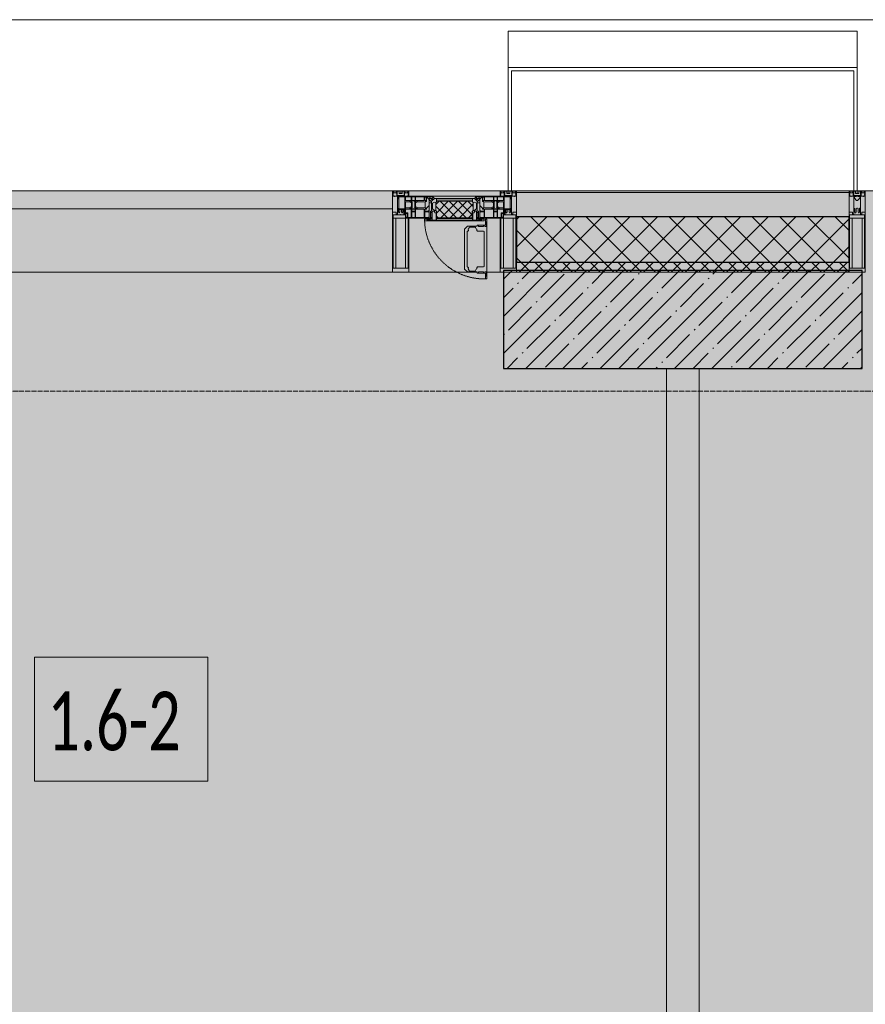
# Model space of a CAD drawing. Header units: millimetres. Extents: x -88210283 to 7466349, y -86687 to 22351.
# Tile 167 of 256: x 65145 to 67738, y -21781 to -18759. Entities that reach past the tile are written whole.
import ezdxf

# ---------------------------------------------------------------- set-up
doc = ezdxf.new("R2010")
doc.units = ezdxf.units.MM
doc.linetypes.add('-D1-02х01', pattern=[3, 2, -1])
doc.linetypes.add('-D1d1-15x02', pattern=[19, 15, -2, 0, -2])
for name, color, linetype, lineweight in [('_0', 7, 'Continuous', 13), ('A-010-A_ROOM', 7, 'Continuous', 18), ('A-200-M_WALL', 7, 'Continuous', 5), ('A-200-M_WALL_INT', 7, 'Continuous', 5), ('A-200-M_WALL_PAT', 7, 'Continuous', 5), ('A-214-M_CURT_WALL', 7, 'Continuous', 5), ('A-215-M_CURT_PANEL', 7, 'Continuous', 5), ('A-280-M_COLUMN', 7, 'Continuous', 5), ('A-314-M_WINDOW', 7, 'Continuous', 5), ('S-280-M_COLUMN', 7, 'Continuous', 5), ('Z-060-M_DETAIL', 7, 'Continuous', 5), ('Ограждение', 7, 'Continuous', 5), ('Оси', 7, 'Continuous', 5), ('Поручни', 7, 'Continuous', 5)]:
    doc.layers.add(name, color=color, linetype=linetype, lineweight=lineweight)
doc.styles.add('Calibri Light_2', font='Calibri light.ttf', dxfattribs={"width": 0.7, "height": 250})

# ---------------------------------------------------------------- blocks, each defined once
blk = doc.blocks.new('A_PAN_Створка - 383мм-V26-50_AS_Plan_15')
at = {"layer": 'A-215-M_CURT_PANEL'}
h = blk.add_hatch(dxfattribs=at)
h.set_pattern_fill('FP_25', color=256, style=0, pattern_type=2)
h.set_pattern_definition([(45, (-30300, -29695.019), (-14.142136, 14.142136), []), (135, (-30300, -29695.019), (-14.142136, -14.142136), [])])
h.paths.add_polyline_path([(22.1, -82.7), (54.6, -81.8), (54.6, -63.4), (57.2, -60.8), (57.2, -36.4), (54.9, -34.1), (54.5, -31.8), (-54.5, -31.8), (-54.9, -34.1), (-57.2, -36.4), (-57.2, -60.8), (-54.6, -63.4), (-53.6, -82.7)])
at = {"layer": 'A-314-M_WINDOW'}
for p, q in [((-67.9, -17), (-171, -17)), ((-171, -17), (-171, -57)), ((-171, -18.5), (-153.5, -18.5)), ((-153.5, -18.5), (-152, -20)), ((-152, -20), (-152, -73.5)), ((-150.5, -17), (-150.5, -29.4)), ((-132.4, -18.6), (-150.5, -18.6)), ((-150.5, -29.4), (-132.4, -29.4)), ((-132.4, -29.4), (-132.4, -18.6)), ((-131, -18.2), (-131, -29.5)), ((-120.8, -18.2), (-131, -18.2)), ((-131, -29.5), (-120.8, -29.5)), ((-120.8, -18.2), (-120.8, -29.5)), ((-119.3, -18.6), (-92.5, -18.6)), ((-119.3, -29.4), (-119.3, -18.6)), ((-92.5, -29.4), (-119.3, -29.4)), ((-92.5, -18.6), (-92.5, -29.4)), ((-90.8, -18.5), (-90.8, -29.4)), ((-87.3, -18.5), (-90.8, -18.5)), ((-90.8, -29.4), (-85.9, -29.4)), ((-87.3, -20.4), (-87.3, -18.5)), ((-87.3, -20.4), (-87.3, -21.9)), ((-84.8, -20.4), (-87.3, -20.4)), ((-87.3, -21.9), (-85.9, -21.9)), ((-85.9, -18.2), (-85.9, -20.4)), ((-75.9, -18.2), (-85.9, -18.2)), ((-85.9, -21.9), (-85.9, -29.4)), ((-85.9, -29.4), (-85.9, -32.5)), ((-83.4, -20.4), (-84.8, -20.4)), ((-70, -33.8), (-83.4, -20.4)), ((-78, -84), (-78, -23.5)), ((-78, -23.5), (-67.9, -23.5)), ((-75.9, -21.5), (-75.9, -18.2)), ((-75.9, -21.5), (-75.9, -23.5)), ((-74.9, -21.5), (-75.9, -21.5)), ((-75.9, -23.5), (-73, -23.5)), ((-74.9, -17.9), (-74.9, -21.5)), ((-68.9, -17.9), (-74.9, -17.9)), ((-67.2, -29.3), (-73, -23.5)), ((-61.4, -23.5), (-70, -32.1)), ((-68.9, -21.5), (-68.9, -17.9)), ((-67.9, -21.5), (-68.9, -21.5)), ((67.9, -17), (-67.9, -17)), ((-61.4, -23.5), (-67.9, -17)), ((-67.9, -17), (-67.9, -23.5)), ((-67.9, -17), (67.9, -17)), ((-67.9, -21.5), (-67.9, -23.5)), ((-67.9, -23.5), (-64.6, -26.8)), ((-67.9, -23.5), (-64.6, -26.8)), ((-64.6, -26.8), (-67.2, -29.3)), ((-64.6, -26.8), (-61.4, -23.5)), ((61.4, -23.5), (-61.4, -23.5)), ((67.9, -17), (61.4, -23.5)), ((70, -32.1), (61.4, -23.5)), ((61.4, -23.5), (64.6, -26.8)), ((67.9, -23.5), (64.6, -26.8)), ((64.6, -26.8), (67.9, -23.5)), ((64.6, -26.8), (67.2, -29.3)), ((67.2, -29.3), (73, -23.5)), ((67.9, -23.5), (67.9, -17)), ((171, -17), (67.9, -17)), ((67.9, -21.5), (67.9, -23.5)), ((67.9, -21.5), (68.9, -21.5)), ((67.9, -23.5), (78, -23.5)), ((68.9, -17.9), (74.9, -17.9)), ((68.9, -21.5), (68.9, -17.9)), ((70, -33.8), (83.4, -20.4)), ((75.9, -23.5), (73, -23.5)), ((74.9, -17.9), (74.9, -21.5)), ((74.9, -21.5), (75.9, -21.5)), ((75.9, -18.2), (85.9, -18.2)), ((75.9, -21.5), (75.9, -18.2)), ((75.9, -21.5), (75.9, -23.5)), ((78, -23.5), (78, -84)), ((83.4, -20.4), (84.8, -20.4)), ((84.8, -20.4), (87.3, -20.4)), ((85.9, -18.2), (85.9, -20.4)), ((85.9, -21.9), (85.9, -29.4)), ((87.3, -21.9), (85.9, -21.9)), ((85.9, -29.4), (85.9, -32.5)), ((90.8, -29.4), (85.9, -29.4)), ((87.3, -18.5), (90.8, -18.5)), ((87.3, -20.4), (87.3, -18.5)), ((87.3, -20.4), (87.3, -21.9)), ((90.8, -18.5), (90.8, -29.4)), ((92.5, -18.6), (92.5, -29.4)), ((119.3, -18.6), (92.5, -18.6)), ((92.5, -29.4), (119.3, -29.4)), ((119.3, -29.4), (119.3, -18.6)), ((120.8, -18.2), (120.8, -29.5)), ((120.8, -18.2), (131, -18.2)), ((131, -29.5), (120.8, -29.5)), ((131, -18.2), (131, -29.5)), ((132.4, -18.6), (150.5, -18.6)), ((132.4, -29.4), (132.4, -18.6)), ((150.5, -29.4), (132.4, -29.4)), ((150.5, -17), (150.5, -29.4)), ((153.5, -18.5), (152, -20)), ((152, -20), (152, -73.5)), ((171, -18.5), (153.5, -18.5)), ((171, -57), (171, -17)), ((-171, -55.5), (-152, -55.5)), ((-171, -57), (-156, -57)), ((-153, -60), (-153, -73.5)), ((-150.5, -33.6), (-150.5, -68)), ((-136.3, -33.6), (-150.5, -33.6)), ((-136.4, -52.4), (-150.5, -52.4)), ((-150.5, -56.6), (-132.4, -56.6)), ((-137.2, -31), (-135.8, -35)), ((-132.5, -31), (-137.2, -31)), ((-137.2, -54.8), (-135.8, -50.8)), ((-132.5, -54.8), (-137.2, -54.8)), ((-132.1, -36.8), (-135.8, -35)), ((-132.1, -49), (-135.8, -50.8)), ((-132.5, -31.9), (-133.4, -33.7)), ((-133.4, -33.7), (-130.1, -35.3)), ((-133.4, -52), (-130.1, -50.4)), ((-132.5, -53.8), (-133.4, -52)), ((-132.5, -31.9), (-132.5, -31)), ((-132.5, -53.8), (-132.5, -54.8)), ((-132.4, -56.6), (-132.4, -82.5)), ((-132.1, -49), (-132.1, -36.8)), ((-131, -30.9), (-131, -33)), ((-120.8, -30.9), (-131, -30.9)), ((-129.4, -34.6), (-131, -33)), ((-129.4, -51.1), (-131, -52.7)), ((-131, -55.1), (-131, -52.7)), ((-120.8, -55.1), (-131, -55.1)), ((-131, -56.5), (-131, -62.6)), ((-131, -56.5), (-120.8, -56.5)), ((-130.1, -35.3), (-129.4, -34.6)), ((-130.1, -35.3), (-130.1, -50.4)), ((-130.1, -50.4), (-129.4, -51.1)), ((-122.4, -34.6), (-120.8, -33)), ((-121.7, -35.3), (-122.4, -34.6)), ((-121.7, -50.4), (-122.4, -51.1)), ((-122.4, -51.1), (-120.8, -52.7)), ((-118.4, -33.7), (-121.7, -35.3)), ((-121.7, -35.3), (-121.7, -50.4)), ((-118.4, -52), (-121.7, -50.4)), ((-120.8, -30.9), (-120.8, -33)), ((-120.8, -55.1), (-120.8, -52.7)), ((-120.8, -56.5), (-120.8, -62.6)), ((-119.7, -36.8), (-115.9, -35)), ((-119.7, -49), (-119.7, -36.8)), ((-119.7, -49), (-115.9, -50.8)), ((-119.3, -31), (-114.6, -31)), ((-119.3, -31.9), (-119.3, -31)), ((-119.3, -31.9), (-118.4, -33.7)), ((-119.3, -53.8), (-118.4, -52)), ((-119.3, -53.8), (-119.3, -54.8)), ((-119.3, -54.8), (-114.6, -54.8)), ((-119.3, -56.6), (-119.3, -82.5)), ((-92.5, -56.6), (-119.3, -56.6)), ((-114.6, -31), (-115.9, -35)), ((-114.6, -54.8), (-115.9, -50.8)), ((-94.1, -33.5), (-115.4, -33.5)), ((-94.1, -52.5), (-115.3, -52.5)), ((-89.9, -35.1), (-94.1, -33.5)), ((-89.9, -50.9), (-94.1, -52.5)), ((-92.5, -56.6), (-92.5, -82.5)), ((-90.8, -56.6), (-85.9, -56.6)), ((-90.8, -62.7), (-90.8, -56.6)), ((-89.9, -32.5), (-89.9, -35.1)), ((-85.9, -32.5), (-89.9, -32.5)), ((-89.9, -35.1), (-89.9, -50.9)), ((-89.9, -52.2), (-89.9, -50.9)), ((-89.9, -52.2), (-88.6, -53.5)), ((-85.9, -53.5), (-88.6, -53.5)), ((-85.9, -53.5), (-78, -45.6)), ((-85.9, -56.6), (-85.9, -53.5)), ((-78, -36.8), (-70, -36.8)), ((-78, -45.6), (-78, -36.8)), ((-70, -32.1), (-70, -62.5)), ((-70, -36.8), (-70, -33.8)), ((70, -62.5), (70, -32.1)), ((70, -36.8), (70, -33.8)), ((78, -36.8), (70, -36.8)), ((78, -45.6), (78, -36.8)), ((85.9, -53.5), (78, -45.6)), ((85.9, -32.5), (89.9, -32.5)), ((85.9, -53.5), (88.6, -53.5)), ((85.9, -56.6), (85.9, -53.5)), ((90.8, -56.6), (85.9, -56.6)), ((89.9, -52.2), (88.6, -53.5)), ((89.9, -32.5), (89.9, -35.1)), ((89.9, -35.1), (94.1, -33.5)), ((89.9, -35.1), (89.9, -50.9)), ((89.9, -50.9), (94.1, -52.5)), ((89.9, -52.2), (89.9, -50.9)), ((90.8, -62.7), (90.8, -56.6)), ((92.5, -56.6), (119.3, -56.6)), ((92.5, -56.6), (92.5, -82.5)), ((94.1, -33.5), (115.4, -33.5)), ((94.1, -52.5), (115.3, -52.5)), ((114.6, -31), (115.9, -35)), ((119.3, -31), (114.6, -31)), ((114.6, -54.8), (115.9, -50.8)), ((119.3, -54.8), (114.6, -54.8)), ((119.7, -36.8), (115.9, -35)), ((119.7, -49), (115.9, -50.8)), ((119.3, -31.9), (118.4, -33.7)), ((118.4, -33.7), (121.7, -35.3)), ((118.4, -52), (121.7, -50.4)), ((119.3, -53.8), (118.4, -52)), ((119.3, -31.9), (119.3, -31)), ((119.3, -53.8), (119.3, -54.8)), ((119.3, -56.6), (119.3, -82.5)), ((119.7, -49), (119.7, -36.8)), ((120.8, -30.9), (120.8, -33)), ((120.8, -30.9), (131, -30.9)), ((122.4, -34.6), (120.8, -33)), ((122.4, -51.1), (120.8, -52.7)), ((120.8, -55.1), (120.8, -52.7)), ((120.8, -55.1), (131, -55.1)), ((120.8, -56.5), (120.8, -62.6)), ((131, -56.5), (120.8, -56.5)), ((121.7, -35.3), (122.4, -34.6)), ((121.7, -35.3), (121.7, -50.4)), ((121.7, -50.4), (122.4, -51.1)), ((129.4, -34.6), (131, -33)), ((130.1, -35.3), (129.4, -34.6)), ((130.1, -50.4), (129.4, -51.1)), ((129.4, -51.1), (131, -52.7)), ((133.4, -33.7), (130.1, -35.3)), ((130.1, -35.3), (130.1, -50.4)), ((133.4, -52), (130.1, -50.4)), ((131, -30.9), (131, -33)), ((131, -55.1), (131, -52.7)), ((131, -56.5), (131, -62.6)), ((132.1, -36.8), (135.8, -35)), ((132.1, -49), (132.1, -36.8)), ((132.1, -49), (135.8, -50.8)), ((150.5, -56.6), (132.4, -56.6)), ((132.4, -56.6), (132.4, -82.5)), ((132.5, -31), (137.2, -31)), ((132.5, -31.9), (132.5, -31)), ((132.5, -31.9), (133.4, -33.7)), ((132.5, -53.8), (133.4, -52)), ((132.5, -53.8), (132.5, -54.8)), ((132.5, -54.8), (137.2, -54.8)), ((137.2, -31), (135.8, -35)), ((137.2, -54.8), (135.8, -50.8)), ((136.3, -33.6), (150.5, -33.6)), ((136.4, -52.4), (150.5, -52.4)), ((150.5, -33.6), (150.5, -68)), ((171, -55.5), (152, -55.5)), ((153, -73.5), (153, -60)), ((156, -57), (171, -57)), ((-153, -73.5), (-150, -73.5)), ((-150.5, -68), (-143.5, -68)), ((-150.5, -69.5), (-150.5, -73.5)), ((-145, -69.5), (-150.5, -69.5)), ((-150, -73.5), (-150, -84)), ((-150, -84), (-78, -84)), ((-148.5, -81), (-148.5, -82.5)), ((-143.5, -81), (-148.5, -81)), ((-148.5, -82.5), (-132.4, -82.5)), ((-145, -69.5), (-145, -79.5)), ((-143.5, -68), (-143.5, -81)), ((-120.8, -62.6), (-131, -62.6)), ((-131, -64.6), (-120.8, -64.6)), ((-131, -82.5), (-131, -64.6)), ((-131, -82.5), (-120.8, -82.5)), ((-120.8, -82.5), (-120.8, -64.6)), ((-119.3, -82.5), (-92.5, -82.5)), ((-73.9, -87.5), (-91.5, -87.5)), ((-91.5, -87.5), (-91.5, -92)), ((-80.4, -62.7), (-90.8, -62.7)), ((-90.8, -64.6), (-90.8, -82.5)), ((-80.1, -64.6), (-90.8, -64.6)), ((-90.8, -82.5), (-79.5, -82.5)), ((-78, -84), (-85, -84)), ((-85, -84), (-85, -87.5)), ((-85, -87.5), (-78, -87.5)), ((-80.4, -61.1), (-80.4, -62.7)), ((-78, -61.1), (-80.4, -61.1)), ((-80.1, -66.1), (-80.1, -64.6)), ((-78, -66.1), (-80.1, -66.1)), ((-79.5, -80.6), (-78, -80.6)), ((-79.5, -82.5), (-79.5, -80.6)), ((-78, -66.1), (-78, -61.1)), ((-78, -87.5), (-78, -84)), ((-78, -84), (-73.9, -84)), ((-70, -62.5), (-73.9, -62.5)), ((-73.9, -62.5), (-73.9, -87.5)), ((73.9, -62.5), (70, -62.5)), ((73.9, -87.5), (73.9, -62.5)), ((73.9, -84), (78, -84)), ((91.5, -87.5), (73.9, -87.5)), ((78, -61.1), (80.4, -61.1)), ((78, -66.1), (78, -61.1)), ((78, -66.1), (80.1, -66.1)), ((79.5, -80.6), (78, -80.6)), ((78, -87.5), (78, -84)), ((78, -84), (85, -84)), ((78, -84), (150, -84)), ((85, -87.5), (78, -87.5)), ((79.5, -82.5), (79.5, -80.6)), ((90.8, -82.5), (79.5, -82.5)), ((80.1, -64.6), (90.8, -64.6)), ((80.1, -66.1), (80.1, -64.6)), ((80.4, -61.1), (80.4, -62.7)), ((80.4, -62.7), (90.8, -62.7)), ((85, -84), (85, -87.5)), ((90.8, -64.6), (90.8, -82.5)), ((91.5, -92), (91.5, -87.5)), ((119.3, -82.5), (92.5, -82.5)), ((120.8, -62.6), (131, -62.6)), ((120.8, -82.5), (120.8, -64.6)), ((131, -64.6), (120.8, -64.6)), ((131, -82.5), (120.8, -82.5)), ((131, -82.5), (131, -64.6)), ((148.5, -82.5), (132.4, -82.5)), ((143.5, -68), (143.5, -81)), ((150.5, -68), (143.5, -68)), ((143.5, -81), (148.5, -81)), ((145, -69.5), (150.5, -69.5)), ((145, -69.5), (145, -79.5)), ((148.5, -81), (148.5, -82.5)), ((150, -84), (150, -73.5)), ((150, -73.5), (153, -73.5)), ((150.5, -69.5), (150.5, -73.5)), ((-91.5, -92), (91.5, -92))]:
    blk.add_line(p, q, dxfattribs=at)
for centre, start, end in [((-156, -60), 0, 90), ((156, -60), 90, 180)]:
    blk.add_arc(centre, 3, start, end, dxfattribs=at)
at = {"layer": 'A-314-M_WINDOW', "linetype": '-D1-02х01'}
blk.add_arc((91.4, -87.5), 183, 181.4091, 271.1445, dxfattribs=at)
at = {"layer": 'Z-060-M_DETAIL'}
for p, q in [((-70, -32.1), (-61.4, -23.5)), ((61.4, -23.5), (-61.4, -23.5)), ((-54.9, -25.8), (-53.9, -24.8)), ((-54.9, -29.5), (-54.9, -25.8)), ((-53.9, -30.5), (-54.9, -29.5)), ((-53.9, -24.8), (53.9, -24.8)), ((54.9, -25.8), (53.9, -24.8)), ((53.9, -30.5), (54.9, -29.5)), ((54.9, -29.5), (54.9, -25.8)), ((70, -32.1), (61.4, -23.5)), ((-70, -62.5), (-70, -32.1)), ((-67.8, -38.3), (-65.7, -37.4)), ((-67.8, -55.7), (-67.8, -38.3)), ((-66, -56.5), (-67.8, -55.7)), ((-66, -56.5), (-62, -59.1)), ((-65.7, -37.4), (-60.8, -34.7)), ((-62, -59.1), (-60.7, -61)), ((-60.8, -34.7), (-57.3, -35.9)), ((-55.2, -33.8), (-57.3, -35.9)), ((-54.9, -34.1), (-57.2, -36.4)), ((-57.2, -36.4), (-57.2, -60.8)), ((-55.2, -33.8), (-54.8, -31.5)), ((-54.5, -31.8), (-54.9, -34.1)), ((0, -31.5), (-54.8, -31.5)), ((54.5, -31.8), (-54.5, -31.8)), ((53.9, -30.5), (-53.9, -30.5)), ((0, -31.5), (54.8, -31.5)), ((54.9, -34.1), (54.5, -31.8)), ((55.2, -33.8), (54.8, -31.5)), ((57.2, -36.4), (54.9, -34.1)), ((55.2, -33.8), (57.3, -35.9)), ((57.2, -60.8), (57.2, -36.4)), ((60.8, -34.7), (57.3, -35.9)), ((62, -59.1), (60.7, -61)), ((65.7, -37.4), (60.8, -34.7)), ((66, -56.5), (62, -59.1)), ((67.8, -38.3), (65.7, -37.4)), ((66, -56.5), (67.8, -55.7)), ((67.8, -55.7), (67.8, -38.3)), ((70, -62.5), (70, -32.1)), ((-91.5, -87.5), (-73.9, -87.5)), ((-91.5, -92), (-91.5, -87.5)), ((-83.4, -90.3), (-83.4, -87.5)), ((-83.4, -90.3), (-69.4, -90.3)), ((-73.9, -62.5), (-70, -62.5)), ((-73.9, -87.5), (-73.9, -62.5)), ((-69.4, -66.5), (-73.9, -66.5)), ((-73.9, -81.5), (-69.4, -81.5)), ((-69.4, -85.5), (-73.9, -85.5)), ((-69.4, -81.5), (-69.4, -66.5)), ((-69.4, -90.3), (-69.4, -85.5)), ((-61.7, -62.5), (-67.9, -62.5)), ((-67.9, -62.5), (-67.9, -89.3)), ((-67.9, -89.3), (-66.9, -90.3)), ((-66.9, -90.3), (-57.4, -90.3)), ((-61.7, -64.9), (-61.7, -62.5)), ((-60.1, -67.7), (-61.7, -64.9)), ((-60.7, -61), (-57.4, -61)), ((-56.4, -67.7), (-60.1, -67.7)), ((-57.4, -61), (-54.9, -63.5)), ((-57.4, -90.3), (-56.4, -89.4)), ((-57.2, -60.8), (-54.6, -63.4)), ((-56.4, -89.4), (-56.4, -67.7)), ((-54.9, -63.5), (-54.9, -81.9)), ((-54.9, -81.9), (-53.8, -83)), ((-54.9, -85.6), (-53.9, -84.6)), ((-54.9, -89.3), (-54.9, -85.6)), ((-53.9, -90.3), (-54.9, -89.3)), ((-54.6, -63.4), (-54.6, -81.8)), ((-54.6, -81.8), (-53.6, -82.7)), ((-53.9, -84.6), (53.9, -84.6)), ((53.9, -90.3), (-53.9, -90.3)), ((53.8, -83), (-53.8, -83)), ((-53.6, -82.7), (53.6, -82.7)), ((53.6, -82.7), (54.6, -81.8)), ((54.9, -81.9), (53.8, -83)), ((54.9, -85.6), (53.9, -84.6)), ((53.9, -90.3), (54.9, -89.3)), ((54.6, -63.4), (57.2, -60.8)), ((54.6, -81.8), (54.6, -63.4)), ((57.4, -61), (54.9, -63.5)), ((54.9, -63.5), (54.9, -81.9)), ((54.9, -89.3), (54.9, -85.6)), ((56.4, -67.7), (60.1, -67.7)), ((56.4, -89.4), (56.4, -67.7)), ((57.4, -90.3), (56.4, -89.4)), ((60.7, -61), (57.4, -61)), ((66.9, -90.3), (57.4, -90.3)), ((60.1, -67.7), (61.7, -64.9)), ((61.7, -62.5), (67.9, -62.5)), ((61.7, -64.9), (61.7, -62.5)), ((67.9, -89.3), (66.9, -90.3)), ((67.9, -62.5), (67.9, -89.3)), ((69.4, -66.5), (73.9, -66.5)), ((69.4, -81.5), (69.4, -66.5)), ((73.9, -81.5), (69.4, -81.5)), ((69.4, -85.5), (73.9, -85.5)), ((69.4, -90.3), (69.4, -85.5)), ((83.4, -90.3), (69.4, -90.3)), ((73.9, -62.5), (70, -62.5)), ((73.9, -87.5), (73.9, -62.5)), ((91.5, -87.5), (73.9, -87.5)), ((83.4, -90.3), (83.4, -87.5)), ((91.5, -92), (91.5, -87.5)), ((-91.5, -92), (91.5, -92))]:
    blk.add_line(p, q, dxfattribs=at)
at = {"layer": 'Z-060-M_DETAIL', "color": 9, "true_color": 0xc8c8c8}
for p, q in [((95.1, -87.5), (95.1, -105.1)), ((99.6, -87.5), (95.1, -87.5)), ((99.6, -270.5), (99.6, -87.5)), ((39.7, -109), (31.1, -117.6)), ((31.1, -117.6), (31.1, -240.4)), ((70.1, -109), (39.7, -109)), ((45, -113.3), (42.3, -118.2)), ((42.3, -118.2), (43.5, -121.7)), ((45.9, -111.2), (45, -113.3)), ((63.3, -111.2), (45.9, -111.2)), ((64.1, -113), (63.3, -111.2)), ((64.1, -113), (66.7, -117)), ((66.7, -117), (68.6, -118.3)), ((68.6, -118.3), (68.6, -121.6)), ((70.1, -105.1), (70.1, -109)), ((95.1, -105.1), (70.1, -105.1)), ((74.1, -109.6), (74.1, -105.1)), ((89.1, -109.6), (74.1, -109.6)), ((89.1, -105.1), (89.1, -109.6)), ((93.1, -109.6), (93.1, -105.1)), ((97.9, -109.6), (93.1, -109.6)), ((97.9, -95.6), (95.1, -95.6)), ((97.9, -95.6), (97.9, -109.6)), ((41.4, -123.8), (39.1, -124.2)), ((39.1, -179), (39.1, -124.2)), ((41.4, -123.8), (43.5, -121.7)), ((68.6, -121.6), (71.1, -124.1)), ((71.1, -124.1), (89.5, -124.1)), ((89.5, -124.1), (90.6, -125.2)), ((90.6, -125.2), (90.6, -232.8)), ((39.1, -179), (39.1, -233.8)), ((39.7, -249), (31.1, -240.4)), ((41.4, -234.2), (39.1, -233.8)), ((41.4, -234.2), (43.5, -236.3)), ((42.3, -239.8), (43.5, -236.3)), ((45, -244.7), (42.3, -239.8)), ((64.1, -245), (66.7, -241)), ((66.7, -241), (68.6, -239.7)), ((68.6, -236.4), (71.1, -233.9)), ((68.6, -239.7), (68.6, -236.4)), ((71.1, -233.9), (89.5, -233.9)), ((89.5, -233.9), (90.6, -232.8)), ((70.1, -249), (39.7, -249)), ((45.9, -246.8), (45, -244.7)), ((63.3, -246.8), (45.9, -246.8)), ((64.1, -245), (63.3, -246.8)), ((70.1, -252.9), (70.1, -249)), ((95.1, -252.9), (70.1, -252.9)), ((74.1, -248.4), (74.1, -252.9)), ((89.1, -248.4), (74.1, -248.4)), ((89.1, -252.9), (89.1, -248.4)), ((93.1, -248.4), (93.1, -252.9)), ((97.9, -248.4), (93.1, -248.4)), ((95.1, -270.5), (95.1, -252.9)), ((97.9, -262.4), (95.1, -262.4)), ((99.6, -270.5), (95.1, -270.5)), ((97.9, -262.4), (97.9, -248.4))]:
    blk.add_line(p, q, dxfattribs=at)
blk = doc.blocks.new('Rectangular Mullion - 50Wx250H-2623690-50_AS_Plan_15')
at = {"layer": 'Z-060-M_DETAIL'}
for p, q in [((-25, 65.2), (-25, 250)), ((-25, 250), (0, 250)), ((25, 250), (0, 250)), ((25, 84), (25, 250)), ((-23, 237.3), (0, 237.3)), ((-23, 237.3), (-23, 73.6)), ((-14.9, 84), (-14.9, 237.3)), ((23, 237.3), (0, 237.3)), ((14.9, 84), (14.9, 237.3)), ((23, 237.3), (23, 84)), ((-14, 65.2), (-25, 65.2)), ((0, 84), (-23, 84)), ((-0.5, 73.6), (-23, 73.6)), ((-14, 71.3), (-14, 65.2)), ((-10, 71.3), (-14, 71.3)), ((-10, 53), (-10, 71.3)), ((-7, 65.2), (-5.9, 67.3)), ((-7, 65.2), (-7, 54.7)), ((-4.1, 67.3), (-5.9, 67.3)), ((-4.1, 67.3), (-2.9, 65.1)), ((-2.9, 65.1), (-2.9, 57)), ((0, 84), (15, 84)), ((0.5, 73.6), (15, 73.6)), ((4.1, 67.3), (2.9, 65.1)), ((2.9, 65.1), (2.9, 57)), ((4.1, 67.3), (5.9, 67.3)), ((7, 65.2), (5.9, 67.3)), ((7, 65.2), (7, 57)), ((10, 71.3), (12, 71.3)), ((10, 57.4), (10, 71.3)), ((-8.7, 53), (-10, 53)), ((-10, 53), (-10, 17)), ((-8.7, 53), (-7, 54.7)), ((-23.8, 14.6), (-25, 14.2)), ((-25, 0), (-25, 14.2)), ((-22.3, 17), (-23.8, 17)), ((-23.8, 17), (-23.8, 14.6)), ((-22.5, 10.6), (-23.8, 14.6)), ((-22.5, 10.6), (-23.7, 9.9)), ((-23.7, 1.3), (-23.7, 9.9)), ((-23.7, 1.3), (-11.8, 1.3)), ((-23.2, 10.2), (-22.5, 8)), ((-22.5, 8), (-22.5, 4.5)), ((-21.3, 4.5), (-22.5, 4.5)), ((-22.3, 17), (-22.3, 16)), ((-22.3, 16), (-21.3, 16)), ((-19, 17.6), (-21.3, 16)), ((-21.3, 4.5), (-21.3, 6.5)), ((-21.3, 6.5), (-14.2, 6.5)), ((-18.4, 16.6), (-19, 17.6)), ((-7.4, 16.6), (-18.4, 16.6)), ((-14.2, 6.5), (-14.2, 4.5)), ((-13.2, 4.5), (-14.2, 4.5)), ((-13.2, 4.5), (-12.2, 7.2)), ((-12.7, 7.6), (-11.3, 11.4)), ((-12.7, 7.6), (-11.8, 6.9)), ((-12.2, 9), (-12.2, 14.8)), ((-12.2, 14.8), (0, 14.8)), ((-11.8, 1.3), (-11.8, 6.9)), ((-10.5, 11.2), (-11.3, 11.4)), ((-10.5, 1.5), (-10.5, 11.2)), ((-4.8, 1.5), (-10.5, 1.5)), ((-10, 17), (-7.5, 17)), ((-8.5, 23), (-6, 25.5)), ((-8.5, 18.5), (-8.5, 23)), ((-7.5, 18.5), (-8.5, 18.5)), ((-7.5, 17), (-7.5, 18.5)), ((-7.4, 18), (-7.4, 16.6)), ((-6, 18), (-7.4, 18)), ((0, 8), (-4.8, 8)), ((-4.8, 1.5), (-4.8, 8)), ((-2.6, 16.8), (0, 16.8)), ((2.6, 16.8), (0, 16.8)), ((0, 14.8), (0, 16.8)), ((0, 14.8), (0, 16.8)), ((12.2, 14.8), (0, 14.8)), ((0, 0), (0, 8)), ((0, 8), (4.8, 8)), ((0, 0), (0, 8)), ((4.8, 1.5), (4.8, 8)), ((4.8, 1.5), (10.5, 1.5)), ((7.4, 16.6), (18.4, 16.6)), ((10.5, 11.2), (11.3, 11.4)), ((10.5, 1.5), (10.5, 11.2)), ((12.7, 7.6), (11.3, 11.4)), ((12.7, 7.6), (11.8, 6.9)), ((11.8, 1.3), (11.8, 6.9)), ((23.7, 1.3), (11.8, 1.3)), ((12.2, 9), (12.2, 14.8)), ((13.2, 4.5), (12.2, 7.2)), ((13.2, 4.5), (14.2, 4.5)), ((21.3, 6.5), (14.2, 6.5)), ((14.2, 6.5), (14.2, 4.5)), ((19.9, 17), (21.3, 16)), ((22.3, 16), (21.3, 16)), ((21.3, 4.5), (21.3, 6.5)), ((21.3, 4.5), (22.5, 4.5)), ((22.3, 17), (22.3, 16)), ((22.5, 10.6), (23.8, 14.6)), ((22.5, 10.6), (23.7, 9.9)), ((23.2, 10.2), (22.5, 8)), ((22.5, 8), (22.5, 4.5)), ((23.7, 1.3), (23.7, 9.9)), ((23.8, 17), (23.8, 14.6)), ((23.8, 14.6), (25, 14.2)), ((25, 0), (25, 14.2)), ((-25, 0), (0, 0)), ((25, 0), (0, 0))]:
    blk.add_line(p, q, dxfattribs=at)
for centre, start, end in [((-0.5, 73.1), 360, 90), ((0.5, 73.1), 90, 180)]:
    blk.add_arc(centre, 0.5, start, end, dxfattribs=at)
blk = doc.blocks.new('Rectangular Mullion - R_StandardFrame_50Wx250H-4437900-50_AS_Plan_15')
at = {"layer": 'A-214-M_CURT_WALL', "lineweight": 9}
for p, q in [((-25, 0), (-25, 250)), ((-25, 250), (25, 250)), ((25, 250), (25, 84)), ((25, 0), (-25, 0)), ((25, 17), (25, 0))]:
    blk.add_line(p, q, dxfattribs=at)
blk = doc.blocks.new('Rectangular Mullion - R_StandardFrame_50Wx250H-V28-50_AS_Plan_15')
at = {"layer": 'A-214-M_CURT_WALL'}
for p, q in [((23960, 29695), (24240, 29695)), ((23960, 29445), (24170.1, 29445)), ((24199.6, 29445), (24240, 29445))]:
    blk.add_line(p, q, dxfattribs=at)
blk = doc.blocks.new('Rectangular Mullion - 50Wx250H-V4-50_AS_Plan_15')
at = {"layer": 'Z-060-M_DETAIL'}
for p, q in [((-25, 84), (-25, 250)), ((-25, 250), (0, 250)), ((25, 250), (0, 250)), ((25, 65.2), (25, 250)), ((-23, 237.3), (0, 237.3)), ((-23, 237.3), (-23, 84)), ((-14.9, 84), (-14.9, 237.3)), ((23, 237.3), (0, 237.3)), ((14.9, 84), (14.9, 237.3)), ((23, 237.3), (23, 73.6)), ((0, 84), (-15, 84)), ((-0.5, 73.6), (-15, 73.6)), ((-10, 71.3), (-12, 71.3)), ((-10, 57.4), (-10, 71.3)), ((-7, 65.2), (-5.9, 67.3)), ((-7, 65.2), (-7, 57)), ((-4.1, 67.3), (-5.9, 67.3)), ((-4.1, 67.3), (-2.9, 65.1)), ((-2.9, 65.1), (-2.9, 57)), ((0, 84), (23, 84)), ((0.5, 73.6), (23, 73.6)), ((4.1, 67.3), (2.9, 65.1)), ((2.9, 65.1), (2.9, 57)), ((4.1, 67.3), (5.9, 67.3)), ((7, 65.2), (5.9, 67.3)), ((7, 65.2), (7, 54.7)), ((10, 71.3), (14, 71.3)), ((10, 53), (10, 71.3)), ((14, 71.3), (14, 65.2)), ((14, 65.2), (25, 65.2)), ((8.7, 53), (7, 54.7)), ((8.7, 53), (10, 53)), ((10, 53), (10, 17)), ((-23.8, 14.6), (-25, 14.2)), ((-25, 0), (-25, 14.2)), ((-23.8, 17), (-23.8, 14.6)), ((-22.5, 10.6), (-23.8, 14.6)), ((-22.5, 10.6), (-23.7, 9.9)), ((-23.7, 1.3), (-23.7, 9.9)), ((-23.7, 1.3), (-11.8, 1.3)), ((-23.2, 10.2), (-22.5, 8)), ((-22.5, 8), (-22.5, 4.5)), ((-21.3, 4.5), (-22.5, 4.5)), ((-22.3, 17), (-22.3, 16)), ((-22.3, 16), (-21.3, 16)), ((-19.9, 17), (-21.3, 16)), ((-21.3, 4.5), (-21.3, 6.5)), ((-21.3, 6.5), (-14.2, 6.5)), ((-7.4, 16.6), (-18.4, 16.6)), ((-14.2, 6.5), (-14.2, 4.5)), ((-13.2, 4.5), (-14.2, 4.5)), ((-13.2, 4.5), (-12.2, 7.2)), ((-12.7, 7.6), (-11.3, 11.4)), ((-12.7, 7.6), (-11.8, 6.9)), ((-12.2, 9), (-12.2, 14.8)), ((-12.2, 14.8), (0, 14.8)), ((-11.8, 1.3), (-11.8, 6.9)), ((-10.5, 11.2), (-11.3, 11.4)), ((-10.5, 1.5), (-10.5, 11.2)), ((-4.8, 1.5), (-10.5, 1.5)), ((0, 8), (-4.8, 8)), ((-4.8, 1.5), (-4.8, 8)), ((-2.6, 16.8), (0, 16.8)), ((2.6, 16.8), (0, 16.8)), ((0, 14.8), (0, 16.8)), ((0, 14.8), (0, 16.8)), ((12.2, 14.8), (0, 14.8)), ((0, 0), (0, 8)), ((0, 8), (4.8, 8)), ((0, 0), (0, 8)), ((4.8, 1.5), (4.8, 8)), ((4.8, 1.5), (10.5, 1.5)), ((8.5, 23), (6, 25.5)), ((6, 18), (7.4, 18)), ((7.4, 18), (7.4, 16.6)), ((7.4, 16.6), (18.4, 16.6)), ((7.5, 18.5), (8.5, 18.5)), ((7.5, 17), (7.5, 18.5)), ((10, 17), (7.5, 17)), ((8.5, 18.5), (8.5, 23)), ((10.5, 11.2), (11.3, 11.4)), ((10.5, 1.5), (10.5, 11.2)), ((12.7, 7.6), (11.3, 11.4)), ((12.7, 7.6), (11.8, 6.9)), ((11.8, 1.3), (11.8, 6.9)), ((23.7, 1.3), (11.8, 1.3)), ((12.2, 9), (12.2, 14.8)), ((13.2, 4.5), (12.2, 7.2)), ((13.2, 4.5), (14.2, 4.5)), ((21.3, 6.5), (14.2, 6.5)), ((14.2, 6.5), (14.2, 4.5)), ((18.4, 16.6), (19, 17.6)), ((19, 17.6), (21.3, 16)), ((22.3, 16), (21.3, 16)), ((21.3, 4.5), (21.3, 6.5)), ((21.3, 4.5), (22.5, 4.5)), ((22.3, 17), (22.3, 16)), ((22.3, 17), (23.8, 17)), ((22.5, 10.6), (23.8, 14.6)), ((22.5, 10.6), (23.7, 9.9)), ((23.2, 10.2), (22.5, 8)), ((22.5, 8), (22.5, 4.5)), ((23.7, 1.3), (23.7, 9.9)), ((23.8, 17), (23.8, 14.6)), ((23.8, 14.6), (25, 14.2)), ((25, 0), (25, 14.2)), ((-25, 0), (0, 0)), ((25, 0), (0, 0))]:
    blk.add_line(p, q, dxfattribs=at)
for centre, start, end in [((-0.5, 73.1), 360, 90), ((0.5, 73.1), 90, 180)]:
    blk.add_arc(centre, 0.5, start, end, dxfattribs=at)
blk = doc.blocks.new('Rectangular Mullion - R_StandardFrame_50Wx250H-V29-50_AS_Plan_15')
at = {"layer": 'A-214-M_CURT_WALL', "lineweight": 9}
for p, q in [((-25, 84), (-25, 250)), ((-25, 250), (25, 250)), ((25, 250), (25, 0)), ((-25, 0), (-25, 17)), ((25, 0), (-25, 0))]:
    blk.add_line(p, q, dxfattribs=at)
blk = doc.blocks.new('Rectangular Mullion - 50Wx250H-V6-50_AS_Plan_15')
at = {"layer": 'Z-060-M_DETAIL'}
for p, q in [((-25, 65.2), (-25, 250)), ((-25, 250), (0, 250)), ((25, 250), (0, 250)), ((25, 65.2), (25, 250)), ((-23, 237.3), (0, 237.3)), ((-23, 237.3), (-23, 73.6)), ((-14.9, 84), (-14.9, 237.3)), ((23, 237.3), (0, 237.3)), ((14.9, 84), (14.9, 237.3)), ((23, 237.3), (23, 73.6)), ((-14, 65.2), (-25, 65.2)), ((0, 84), (-23, 84)), ((-0.5, 73.6), (-23, 73.6)), ((-14, 71.3), (-14, 65.2)), ((-10, 71.3), (-14, 71.3)), ((-10, 53), (-10, 71.3)), ((-7, 65.2), (-5.9, 67.3)), ((-7, 65.2), (-7, 54.7)), ((-4.1, 67.3), (-5.9, 67.3)), ((-4.1, 67.3), (-2.9, 65.1)), ((-2.9, 65.1), (-2.9, 54.6)), ((0, 84), (23, 84)), ((0.5, 73.6), (23, 73.6)), ((4.1, 67.3), (2.9, 65.1)), ((2.9, 65.1), (2.9, 54.6)), ((4.1, 67.3), (5.9, 67.3)), ((7, 65.2), (5.9, 67.3)), ((7, 65.2), (7, 54.7)), ((10, 71.3), (14, 71.3)), ((10, 53), (10, 71.3)), ((14, 71.3), (14, 65.2)), ((14, 65.2), (25, 65.2)), ((-8.7, 53), (-10, 53)), ((-10, 53), (-10, 17)), ((-8.7, 53), (-7, 54.7)), ((-1.3, 53), (-2.9, 54.6)), ((0, 53), (-1.3, 53)), ((0, 53), (1.3, 53)), ((1.3, 53), (2.9, 54.6)), ((8.7, 53), (7, 54.7)), ((8.7, 53), (10, 53)), ((10, 53), (10, 17)), ((-23.8, 14.6), (-25, 14.2)), ((-25, 0), (-25, 14.2)), ((-22.3, 17), (-23.8, 17)), ((-23.8, 17), (-23.8, 14.6)), ((-22.5, 10.6), (-23.8, 14.6)), ((-22.5, 10.6), (-23.7, 9.9)), ((-23.7, 1.3), (-23.7, 9.9)), ((-23.7, 1.3), (-11.8, 1.3)), ((-23.2, 10.2), (-22.5, 8)), ((-22.5, 8), (-22.5, 4.5)), ((-21.3, 4.5), (-22.5, 4.5)), ((-22.3, 17), (-22.3, 16)), ((-22.3, 16), (-21.3, 16)), ((-19, 17.6), (-21.3, 16)), ((-21.3, 4.5), (-21.3, 6.5)), ((-21.3, 6.5), (-14.2, 6.5)), ((-18.4, 16.6), (-19, 17.6)), ((-7.4, 16.6), (-18.4, 16.6)), ((-14.2, 6.5), (-14.2, 4.5)), ((-13.2, 4.5), (-14.2, 4.5)), ((-13.2, 4.5), (-12.2, 7.2)), ((-12.7, 7.6), (-11.3, 11.4)), ((-12.7, 7.6), (-11.8, 6.9)), ((-12.2, 9), (-12.2, 14.8)), ((-12.2, 14.8), (0, 14.8)), ((-11.8, 1.3), (-11.8, 6.9)), ((-10.5, 11.2), (-11.3, 11.4)), ((-10.5, 1.5), (-10.5, 11.2)), ((-4.8, 1.5), (-10.5, 1.5)), ((-10, 17), (-7.5, 17)), ((-8.5, 23), (-1.5, 30)), ((-8.5, 18.5), (-8.5, 23)), ((-7.5, 18.5), (-8.5, 18.5)), ((-7.5, 17), (-7.5, 18.5)), ((-7.4, 18), (-7.4, 16.6)), ((-2.6, 18), (-7.4, 18)), ((0, 8), (-4.8, 8)), ((-4.8, 1.5), (-4.8, 8)), ((-2.6, 18), (-2.6, 16.8)), ((-2.6, 16.8), (0, 16.8)), ((-1.5, 30), (0, 30)), ((1.5, 30), (0, 30)), ((2.6, 16.8), (0, 16.8)), ((0, 14.8), (0, 16.8)), ((0, 14.8), (0, 16.8)), ((12.2, 14.8), (0, 14.8)), ((0, 0), (0, 8)), ((0, 8), (4.8, 8)), ((0, 0), (0, 8)), ((8.5, 23), (1.5, 30)), ((2.6, 18), (2.6, 16.8)), ((2.6, 18), (7.4, 18)), ((4.8, 1.5), (4.8, 8)), ((4.8, 1.5), (10.5, 1.5)), ((7.4, 18), (7.4, 16.6)), ((7.4, 16.6), (18.4, 16.6)), ((7.5, 18.5), (8.5, 18.5)), ((7.5, 17), (7.5, 18.5)), ((10, 17), (7.5, 17)), ((8.5, 18.5), (8.5, 23)), ((10.5, 11.2), (11.3, 11.4)), ((10.5, 1.5), (10.5, 11.2)), ((12.7, 7.6), (11.3, 11.4)), ((12.7, 7.6), (11.8, 6.9)), ((11.8, 1.3), (11.8, 6.9)), ((23.7, 1.3), (11.8, 1.3)), ((12.2, 9), (12.2, 14.8)), ((13.2, 4.5), (12.2, 7.2)), ((13.2, 4.5), (14.2, 4.5)), ((21.3, 6.5), (14.2, 6.5)), ((14.2, 6.5), (14.2, 4.5)), ((18.4, 16.6), (19, 17.6)), ((19, 17.6), (21.3, 16)), ((22.3, 16), (21.3, 16)), ((21.3, 4.5), (21.3, 6.5)), ((21.3, 4.5), (22.5, 4.5)), ((22.3, 17), (22.3, 16)), ((22.3, 17), (23.8, 17)), ((22.5, 10.6), (23.8, 14.6)), ((22.5, 10.6), (23.7, 9.9)), ((23.2, 10.2), (22.5, 8)), ((22.5, 8), (22.5, 4.5)), ((23.7, 1.3), (23.7, 9.9)), ((23.8, 17), (23.8, 14.6)), ((23.8, 14.6), (25, 14.2)), ((25, 0), (25, 14.2)), ((-25, 0), (0, 0)), ((25, 0), (0, 0))]:
    blk.add_line(p, q, dxfattribs=at)
for centre, start, end in [((-0.5, 73.1), 360, 90), ((0.5, 73.1), 90, 180)]:
    blk.add_arc(centre, 0.5, start, end, dxfattribs=at)
blk = doc.blocks.new('Rectangular Mullion - R_StandardFrame_50Wx250H-4320939-50_AS_Plan_15')
at = {"layer": 'A-214-M_CURT_WALL', "lineweight": 9}
for p, q in [((-25, 0), (-25, 250)), ((-25, 250), (25, 250)), ((25, 250), (25, 0)), ((25, 0), (-25, 0))]:
    blk.add_line(p, q, dxfattribs=at)
blk = doc.blocks.new('System Panel - A_PAN_Glass-4438214-50_AS_Plan_15')
at = {"layer": 'A-215-M_CURT_PANEL'}
for p, q in [((825, 0), (-825, 0)), ((-825, 0), (-825, -55)), ((825, -55), (825, 0)), ((-825, -55), (825, -55))]:
    blk.add_line(p, q, dxfattribs=at)
blk = doc.blocks.new('Rectangular Mullion - R_StandardFrame_50Wx250H-V41-50_AS_Plan_15')
at = {"layer": 'A-214-M_CURT_WALL'}
blk.add_line((30110, 29445), (28460, 29445), dxfattribs=at)
blk = doc.blocks.new('Ограждение - Ограждение-5485731-50_AS_Plan_15')
at = {"layer": 'Поручни'}
blk.add_line((1285, 30145), (-48326.5, 30145), dxfattribs=at)
blk = doc.blocks.new('RST_AR_KMN_R22_B1_FCD_rvt-1-50_AS_Plan_15')
at = {"layer": 'A-200-M_WALL_PAT'}
h = blk.add_hatch(dxfattribs=at)
h.set_pattern_fill('FP_7', color=256, style=0, pattern_type=2)
h.set_pattern_definition([(45, (0, 0), (-42.42641, 42.42641), []), (135, (0, 0), (-42.42641, -42.42641), [])])
h.paths.add_polyline_path([(31510, 29475), (31510, 29615), (30490, 29615), (30490, 29475), (31044, 29475)])
h = blk.add_hatch(dxfattribs=at)
h.set_pattern_fill('FP_6', color=256, style=0, pattern_type=2)
h.set_pattern_definition([(45, (0, 0), (-21.213203, 21.213203), []), (135, (0, 0), (-21.213203, -21.213203), [])])
h.paths.add_polyline_path([(31510, 29445), (31510, 29475), (30490, 29475), (30490, 29445), (31044, 29445)])
at = {"layer": 'A-200-M_WALL'}
for p, q in [((31510, 29695), (30490, 29695)), ((30490, 29695), (30490, 29690)), ((30490, 29690), (30490, 29615)), ((31510, 29690), (30490, 29690)), ((31510, 29690), (31510, 29695)), ((31510, 29615), (31510, 29690)), ((30490, 29475), (30490, 29445)), ((31510, 29445), (31510, 29475)), ((30490, 29445), (31510, 29445))]:
    blk.add_line(p, q, dxfattribs=at)
at = {"layer": 'A-200-M_WALL', "lineweight": 25}
for p, q in [((30490, 29615), (30490, 29475)), ((31510, 29615), (30490, 29615)), ((31510, 29475), (31510, 29615)), ((31510, 29475), (30490, 29475))]:
    blk.add_line(p, q, dxfattribs=at)
at = {"layer": 'A-280-M_COLUMN'}
for p, q in [((31535, 30184.7), (30465, 30184.7)), ((30465, 30073.4), (30465, 30184.7)), ((31535, 30184.7), (31535, 30073.4))]:
    blk.add_line(p, q, dxfattribs=at)
at = {"layer": 'A-280-M_COLUMN', "lineweight": 18}
for p, q in [((31535, 30073.4), (30465, 30073.4)), ((30465, 30073.4), (30465, 29695)), ((30475, 29695), (30475, 30063.2)), ((30475, 30063.2), (31525, 30063.2)), ((31525, 30063.2), (31525, 29695)), ((31535, 29695), (31535, 30073.4)), ((30465, 29695), (30475, 29695)), ((31525, 29695), (31535, 29695))]:
    blk.add_line(p, q, dxfattribs=at)
at = {"layer": 'A-214-M_CURT_WALL', "lineweight": 5, "extrusion": (0, 0, -1), "rotation": 180}
for name, p in [('Rectangular Mullion - 50Wx250H-2623690-50_AS_Plan_15', (-30135, 29695)), ('Rectangular Mullion - R_StandardFrame_50Wx250H-4437900-50_AS_Plan_15', (-30135, 29695)), ('Rectangular Mullion - 50Wx250H-V4-50_AS_Plan_15', (-30465, 29695)), ('Rectangular Mullion - R_StandardFrame_50Wx250H-V29-50_AS_Plan_15', (-30465, 29695)), ('Rectangular Mullion - 50Wx250H-V6-50_AS_Plan_15', (-31535, 29695)), ('Rectangular Mullion - R_StandardFrame_50Wx250H-4320939-50_AS_Plan_15', (-31535, 29695))]:
    blk.add_blockref(name, p, dxfattribs=at)
at = {"layer": 'A-214-M_CURT_WALL', "lineweight": 5}
for name, p in [('Rectangular Mullion - R_StandardFrame_50Wx250H-V28-50_AS_Plan_15', (6200, 0)), ('Rectangular Mullion - R_StandardFrame_50Wx250H-V41-50_AS_Plan_15', (0, 0))]:
    blk.add_blockref(name, p, dxfattribs=at)
at = {"layer": 'A-215-M_CURT_PANEL', "lineweight": 5}
for name, p in [('System Panel - A_PAN_Glass-4438214-50_AS_Plan_15', (29285, 29695)), ('A_PAN_Створка - 383мм-V26-50_AS_Plan_15', (30300, 29695))]:
    blk.add_blockref(name, p, dxfattribs=at)
at = {"layer": 'Ограждение', "lineweight": 5}
blk.add_blockref('Ограждение - Ограждение-5485731-50_AS_Plan_15', (36940, 75), dxfattribs=at)

msp = doc.modelspace()

# ---------------------------------------------------------------- hatches: boundary and pattern name
at = {"layer": '_0', "transparency": 33554534}
h = msp.add_hatch(color=252, dxfattribs=at)
h.dxf.hatch_style = 1
h.paths.add_polyline_path([(35428, -49734.4), (73878, -49734.4), (73878, -19284.4), (35428, -19284.4)])
h.paths.add_polyline_path([(44528, -41629.4), (44528, -34929.4), (49428, -34929.4), (49428, -36429.4), (51028, -36429.4), (51028, -30029.4), (49428, -30029.4), (49428, -30779.4), (42778, -30779.4), (42778, -28029.4), (44528, -28029.4), (44528, -27979.4), (45303, -27979.4), (45303, -27379.4), (47528, -27379.4), (47528, -27979.4), (53578, -27979.4), (53578, -27379.4), (55478, -27379.4), (55478, -27979.4), (64478, -27979.4), (64478, -26229.4), (67788, -26229.4), (67788, -28219.4), (66578, -28219.4), (66578, -30029.4), (62978, -30029.4), (62978, -30829.4), (59878, -30829.4), (59878, -30029.4), (58628, -30029.4), (58628, -38979.4), (59728, -38979.4), (59728, -38079.4), (62978, -38079.4), (62978, -38979.4), (66878, -38979.4), (66878, -41429.4), (64478, -41429.4), (64478, -41029.4), (59923, -41029.4), (59923, -41629.4), (57898, -41629.4), (57898, -41029.4), (47038, -41029.4), (47038, -41629.4)], flags=16)
at = {"layer": 'S-280-M_COLUMN'}
h = msp.add_hatch(dxfattribs=at)
h.set_pattern_fill('FP_1', color=256, style=0, pattern_type=2)
h.set_pattern_definition([(45, (36177.975, -48979.44), (-57.02463, 57.02463), []), (45, (36235, -48979.44), (-57.02463, 57.02463), [100.806, -20.161, 3.353, -16.808])])
h.paths.add_polyline_path([(66628, -19829.4), (67728, -19829.4), (67728, -19529.4), (66628, -19529.4), (66628, -19617)])

# ---------------------------------------------------------------- linework, layer by layer
at = {"layer": '_0', "lineweight": 0}
msp.add_lwpolyline([(35428, -49734.4), (73878, -49734.4), (73878, -19284.4), (35428, -19284.4)], close=True, dxfattribs=at)
at = {"layer": 'A-010-A_ROOM', "lineweight": 5, "flags": 128}
msp.add_lwpolyline([(65190.1, -20715.2), (65721.1, -20715.2), (65721.1, -21096.2), (65190.1, -21096.2)], close=True, dxfattribs=at)
at = {"layer": 'A-200-M_WALL_INT'}
for p, q in [((67128, -23854.4), (67128, -19829.4)), ((67228, -19829.4), (67228, -23954.4))]:
    msp.add_line(p, q, dxfattribs=at)
at = {"layer": 'S-280-M_COLUMN', "lineweight": 25}
for p, q in [((67728, -19529.4), (66628, -19529.4)), ((66628, -19529.4), (66628, -19829.4)), ((67728, -19829.4), (67728, -19529.4)), ((66628, -19829.4), (67728, -19829.4))]:
    msp.add_line(p, q, dxfattribs=at)
at = {"layer": 'Оси', "linetype": '-D1d1-15x02'}
msp.add_line((32615.2, -19899.4), (74746.1, -19899.4), dxfattribs=at)

# ---------------------------------------------------------------- block references
at = {"lineweight": 5}
msp.add_blockref('RST_AR_KMN_R22_B1_FCD_rvt-1-50_AS_Plan_15', (36178, -48979.4), dxfattribs=at)

# ---------------------------------------------------------------- texts
at = {"layer": 'A-010-A_ROOM', "lineweight": 5, "insert": (65229.9, -20821.4), "char_height": 180, "width": 577.215, "attachment_point": 1, "style": 'Calibri Light_2'}
msp.add_mtext('1.6-2 ', dxfattribs=at)

doc.saveas('drawing.dxf')
